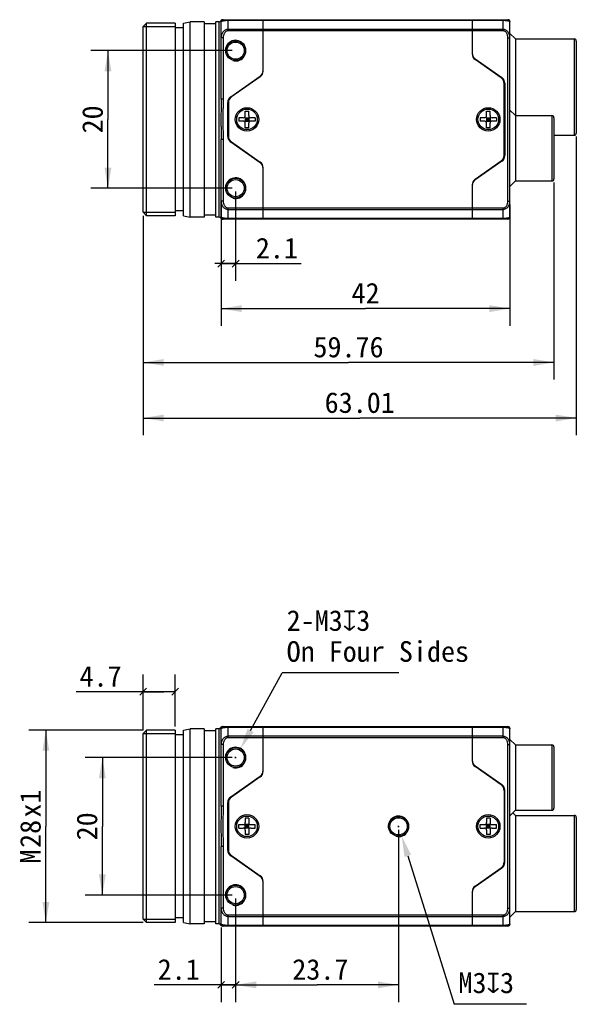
# Model space of a CAD drawing. Header units: millimetres. Extents: x 78 to 355, y 88 to 237.
# Tile 2 of 3: x 156 to 237, y 94 to 237. Entities that reach past the tile are written whole.
import ezdxf
from ezdxf.enums import TextEntityAlignment as Align

# ---------------------------------------------------------------- set-up
doc = ezdxf.new("R2010")
doc.units = ezdxf.units.MM
doc.header["$LTSCALE"] = 23.1
doc.header["$PDMODE"] = 3
doc.header["$PDSIZE"] = 8
doc.layers.get('0').update_dxf_attribs({"linetype": 'CONTINUOUS'})
doc.layers.get('Defpoints').update_dxf_attribs({"linetype": 'CONTINUOUS'})
doc.layers.add('00_COMPONENTS', color=7, linetype='CONTINUOUS')
doc.layers.add('51__DRAFT_DIMS', color=7, linetype='CONTINUOUS')
doc.styles.get("Standard").update_dxf_attribs({"font": 'simfang.ttf'})
doc.dimstyles.new('DIMSTYLE_1', dxfattribs={"dimtxt": 3, "dimasz": 3, "dimexe": 2.5, "dimexo": 0.5, "dimgap": 0.75, "dimtad": 1, "dimdsep": 46, "dimtxsty": 'STANDARD', "dimblk": '_FILLED', "dimblk1": '_FILLED', "dimblk2": '_FILLED', "dimcen": 0.09, "dimclrt": 7, "dimazin": 2, "dimtp": 0.2, "dimtm": 0.2, "dimtfac": 1, "dimtofl": 0, "dimtmove": 0, "dimatfit": 3, "dimldrblk": '_FILLED', "dimfxl": 1, "dimtolj": 1, "dimarcsym": 0})
doc.dimstyles.new('DIMSTYLE_2', dxfattribs={"dimtxt": 3, "dimasz": 3, "dimexe": 2.5, "dimexo": 0.5, "dimgap": 0.75, "dimtad": 1, "dimdsep": 46, "dimtxsty": 'STANDARD', "dimblk": '_FILLED', "dimblk1": '_FILLED', "dimblk2": '_FILLED', "dimcen": 0.09, "dimclrt": 7, "dimazin": 2, "dimtp": 0.1, "dimtm": 0.1, "dimtfac": 1, "dimtofl": 0, "dimtmove": 0, "dimatfit": 3, "dimldrblk": '_FILLED', "dimfxl": 1, "dimtolj": 1, "dimarcsym": 0})
doc.dimstyles.new('DIMSTYLE_3', dxfattribs={"dimtxt": 3, "dimasz": 3, "dimexe": 2.5, "dimexo": 0.5, "dimgap": 0.75, "dimtad": 1, "dimdsep": 46, "dimtxsty": 'STANDARD', "dimblk": '_FILLED', "dimblk1": '_FILLED', "dimblk2": '_FILLED', "dimcen": 0.09, "dimclrt": 7, "dimazin": 2, "dimtp": 0.3, "dimtm": 0.3, "dimtfac": 1, "dimtofl": 0, "dimtmove": 0, "dimatfit": 3, "dimldrblk": '_FILLED', "dimfxl": 1, "dimtolj": 1, "dimarcsym": 0})
doc.dimstyles.new('DIMSTYLE_4', dxfattribs={"dimtxt": 3, "dimasz": 3, "dimexe": 2.5, "dimexo": 0.5, "dimtad": 1, "dimdsep": 46, "dimtxsty": 'STANDARD', "dimblk": '_FILLED', "dimblk1": '_FILLED', "dimblk2": '_FILLED', "dimcen": 0.09, "dimclrt": 7, "dimazin": 2, "dimtp": 0.1, "dimtm": 0.1, "dimtfac": 1, "dimtofl": 0, "dimtmove": 0, "dimatfit": 1, "dimldrblk": '_FILLED', "dimfxl": 1, "dimtolj": 1, "dimarcsym": 0})
doc.dimstyles.new('DIMSTYLE_5', dxfattribs={"dimtxt": 3, "dimasz": 3, "dimexe": 2.5, "dimexo": 0.5, "dimgap": 0.75, "dimtad": 1, "dimdec": 1, "dimdsep": 46, "dimtxsty": 'STANDARD', "dimblk": '_FILLED', "dimblk1": '_FILLED', "dimblk2": '_FILLED', "dimcen": 0.09, "dimclrt": 7, "dimazin": 2, "dimtp": 0.1, "dimtm": 0.1, "dimtfac": 1, "dimtdec": 1, "dimtofl": 0, "dimtmove": 0, "dimatfit": 3, "dimldrblk": '_FILLED', "dimfxl": 1, "dimtolj": 1, "dimarcsym": 0})

# ---------------------------------------------------------------- blocks, each defined once
blk = doc.blocks.new('_FILLED')
at = {"color": 0, "linetype": 'ByBlock'}
blk.add_solid([(0, 0), (-1, 0.167), (-1, -0.167)], dxfattribs=at)
blk = doc.blocks.new('*D4')
at = {"layer": '51__DRAFT_DIMS', "color": 7}
for p, q in [((186.82, 232.74), (166.25, 232.74)), ((168.75, 232.74), (168.75, 222.74)), ((168.75, 212.74), (168.75, 222.74)), ((186.82, 212.74), (166.25, 212.74))]:
    blk.add_line(p, q, dxfattribs=at)
at = {"layer": '51__DRAFT_DIMS', "color": 7, "xscale": 3, "yscale": 3, "zscale": 3}
for p, rotation in [((168.75, 232.74), 90), ((168.75, 212.74), 270)]:
    blk.add_blockref('_FILLED', p, dxfattribs=dict(at, rotation=rotation))
at = {"layer": '51__DRAFT_DIMS', "color": 7}
blk.add_text('20', height=3, rotation=90, dxfattribs=at).set_placement((168, 222.74), align=Align.CENTER)
blk = doc.blocks.new('_OBLIQUE')
at = {"color": 0, "linetype": 'ByBlock'}
for p, q in [((0, 0), (-1, 0)), ((0.167, 0.167), (-0.167, -0.167))]:
    blk.add_line(p, q, dxfattribs=at)
blk = doc.blocks.new('*D5')
at = {"layer": '51__DRAFT_DIMS', "color": 7}
for p, q in [((187.32, 212.24), (187.32, 199.28)), ((185.22, 210.36), (185.22, 199.28)), ((185.22, 201.78), (186.27, 201.78)), ((187.32, 201.78), (186.27, 201.78)), ((186.27, 201.78), (196.87, 201.78))]:
    blk.add_line(p, q, dxfattribs=at)
at = {"layer": '51__DRAFT_DIMS', "color": 7, "xscale": 3, "yscale": 3, "zscale": 3}
blk.add_blockref('_OBLIQUE', (187.32, 201.78), dxfattribs=at)
at = {"layer": '51__DRAFT_DIMS', "color": 7, "xscale": 3, "yscale": 3, "zscale": 3, "rotation": 180}
blk.add_blockref('_OBLIQUE', (185.22, 201.78), dxfattribs=at)
at = {"layer": '51__DRAFT_DIMS', "color": 7}
blk.add_text('2.1', height=3, dxfattribs=at).set_placement((190.26, 202.53))
blk = doc.blocks.new('*D6')
at = {"layer": '51__DRAFT_DIMS', "color": 7}
for p, q in [((185.22, 210.36), (185.22, 192.73)), ((227.22, 210.36), (227.22, 192.73)), ((185.22, 195.23), (206.22, 195.23)), ((227.22, 195.23), (206.22, 195.23))]:
    blk.add_line(p, q, dxfattribs=at)
at = {"layer": '51__DRAFT_DIMS', "color": 7, "xscale": 3, "yscale": 3, "zscale": 3, "rotation": 180}
blk.add_blockref('_FILLED', (185.22, 195.23), dxfattribs=at)
at = {"layer": '51__DRAFT_DIMS', "color": 7, "xscale": 3, "yscale": 3, "zscale": 3}
blk.add_blockref('_FILLED', (227.22, 195.23), dxfattribs=at)
at = {"layer": '51__DRAFT_DIMS', "color": 7}
blk.add_text('42', height=3, dxfattribs=at).set_placement((206.22, 195.98), align=Align.CENTER)
blk = doc.blocks.new('*D7')
at = {"layer": '51__DRAFT_DIMS', "color": 0}
for p, q in [((210.93, 119.95), (211.11, 119.95)), ((211.02, 119.86), (211.02, 120.04))]:
    blk.add_line(p, q, dxfattribs=at)
at = {"layer": '51__DRAFT_DIMS', "color": 0, "lineweight": -2}
for p in [(212.36, 115.66), (229.61, 94.07)]:
    blk.add_line(p, (219.11, 94.07), dxfattribs=at)
at = {"layer": 'Defpoints', "color": 0}
for p in [(210.57, 121.38), (211.47, 118.52)]:
    blk.add_point(p, dxfattribs=at)
at = {"layer": '51__DRAFT_DIMS', "color": 0, "linetype": 'ByBlock', "lineweight": -2, "xscale": 3, "yscale": 3, "zscale": 3, "rotation": 107.3552151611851}
blk.add_blockref('_FILLED', (211.47, 118.52), dxfattribs=at)
at = {"layer": '51__DRAFT_DIMS', "color": 7, "insert": (219.73, 98.7), "char_height": 3, "attachment_point": 1, "line_spacing_factor": 0.9}
blk.add_mtext('\\A1;{M3{\\fgdt;x}3}', dxfattribs=at)
blk = doc.blocks.new('*D8')
at = {"layer": '51__DRAFT_DIMS', "color": 7}
for p, q in [((186.82, 129.95), (165.44, 129.95)), ((167.94, 129.95), (167.94, 119.95)), ((167.94, 109.95), (167.94, 119.95)), ((186.82, 109.95), (165.44, 109.95))]:
    blk.add_line(p, q, dxfattribs=at)
at = {"layer": '51__DRAFT_DIMS', "color": 7, "xscale": 3, "yscale": 3, "zscale": 3}
for p, rotation in [((167.94, 129.95), 90), ((167.94, 109.95), 270)]:
    blk.add_blockref('_FILLED', p, dxfattribs=dict(at, rotation=rotation))
at = {"layer": '51__DRAFT_DIMS', "color": 7}
blk.add_text('20', height=3, rotation=90, dxfattribs=at).set_placement((167.19, 119.95), align=Align.CENTER)
blk = doc.blocks.new('*D9')
at = {"layer": '51__DRAFT_DIMS', "color": 7}
for p, q in [((187.32, 109.45), (187.32, 94.4)), ((185.22, 105.25), (185.22, 94.4)), ((186.27, 96.9), (175.49, 96.9)), ((185.22, 96.9), (186.27, 96.9)), ((187.32, 96.9), (186.27, 96.9))]:
    blk.add_line(p, q, dxfattribs=at)
at = {"layer": '51__DRAFT_DIMS', "color": 7, "xscale": 3, "yscale": 3, "zscale": 3}
blk.add_blockref('_OBLIQUE', (187.32, 96.9), dxfattribs=at)
at = {"layer": '51__DRAFT_DIMS', "color": 7, "xscale": 3, "yscale": 3, "zscale": 3, "rotation": 180}
blk.add_blockref('_OBLIQUE', (185.22, 96.9), dxfattribs=at)
at = {"layer": '51__DRAFT_DIMS', "color": 7}
blk.add_text('2.1', height=3, dxfattribs=at).set_placement((182.1, 97.65), align=Align.RIGHT)
blk = doc.blocks.new('*D10')
at = {"layer": '51__DRAFT_DIMS', "color": 7}
for p, q in [((211.02, 119.45), (211.02, 94.4)), ((187.32, 109.45), (187.32, 94.4)), ((187.32, 96.9), (199.17, 96.9)), ((211.02, 96.9), (199.17, 96.9))]:
    blk.add_line(p, q, dxfattribs=at)
at = {"layer": '51__DRAFT_DIMS', "color": 7, "xscale": 3, "yscale": 3, "zscale": 3, "rotation": 180}
blk.add_blockref('_FILLED', (187.32, 96.9), dxfattribs=at)
at = {"layer": '51__DRAFT_DIMS', "color": 7, "xscale": 3, "yscale": 3, "zscale": 3}
blk.add_blockref('_FILLED', (211.02, 96.9), dxfattribs=at)
at = {"layer": '51__DRAFT_DIMS', "color": 7}
blk.add_text('23.7', height=3, dxfattribs=at).set_placement((199.64, 97.65), align=Align.CENTER)
blk = doc.blocks.new('*D12')
at = {"layer": '51__DRAFT_DIMS', "color": 7}
for p, q in [((173.87, 133.95), (157.22, 133.95)), ((159.72, 133.95), (159.72, 119.95)), ((159.72, 105.95), (159.72, 119.95)), ((173.87, 105.95), (157.22, 105.95))]:
    blk.add_line(p, q, dxfattribs=at)
at = {"layer": '51__DRAFT_DIMS', "color": 7, "xscale": 3, "yscale": 3, "zscale": 3}
for p, rotation in [((159.72, 133.95), 90), ((159.72, 105.95), 270)]:
    blk.add_blockref('_FILLED', p, dxfattribs=dict(at, rotation=rotation))
at = {"layer": '51__DRAFT_DIMS', "color": 7}
for s, p in [('x1', (158.97, 123.26)), ('28', (158.97, 118.85)), ('M', (158.97, 115.55))]:
    blk.add_text(s, height=3, rotation=90, dxfattribs=at).set_placement(p, align=Align.CENTER)
blk = doc.blocks.new('*D13')
at = {"layer": '51__DRAFT_DIMS', "color": 7}
for p, q in [((173.87, 133.95), (173.87, 142.02)), ((178.52, 134.45), (178.52, 142.02)), ((176.19, 139.52), (164.13, 139.52)), ((173.87, 139.52), (176.19, 139.52)), ((178.52, 139.52), (176.19, 139.52))]:
    blk.add_line(p, q, dxfattribs=at)
at = {"layer": '51__DRAFT_DIMS', "color": 7, "xscale": 3, "yscale": 3, "zscale": 3, "rotation": 180}
blk.add_blockref('_OBLIQUE', (173.87, 139.52), dxfattribs=at)
at = {"layer": '51__DRAFT_DIMS', "color": 7, "xscale": 3, "yscale": 3, "zscale": 3}
blk.add_blockref('_OBLIQUE', (178.52, 139.52), dxfattribs=at)
at = {"layer": '51__DRAFT_DIMS', "color": 7}
blk.add_text('4.7', height=3, dxfattribs=at).set_placement((170.74, 140.27), align=Align.RIGHT)
blk = doc.blocks.new('*D16')
at = {"layer": '51__DRAFT_DIMS', "color": 7}
for p, q in [((233.62, 213.59), (233.62, 184.9)), ((173.87, 208.74), (173.87, 184.9)), ((173.87, 187.4), (203.74, 187.4)), ((233.62, 187.4), (203.74, 187.4))]:
    blk.add_line(p, q, dxfattribs=at)
at = {"layer": '51__DRAFT_DIMS', "color": 7, "xscale": 3, "yscale": 3, "zscale": 3, "rotation": 180}
blk.add_blockref('_FILLED', (173.87, 187.4), dxfattribs=at)
at = {"layer": '51__DRAFT_DIMS', "color": 7, "xscale": 3, "yscale": 3, "zscale": 3}
blk.add_blockref('_FILLED', (233.62, 187.4), dxfattribs=at)
at = {"layer": '51__DRAFT_DIMS', "color": 7}
blk.add_text('59.76', height=3, dxfattribs=at).set_placement((203.74, 188.15), align=Align.CENTER)
blk = doc.blocks.new('*D17')
at = {"layer": '51__DRAFT_DIMS', "color": 7}
for p, q in [((236.87, 220.24), (236.87, 176.82)), ((173.87, 208.74), (173.87, 176.82)), ((173.87, 179.32), (205.37, 179.32)), ((236.87, 179.32), (205.37, 179.32))]:
    blk.add_line(p, q, dxfattribs=at)
at = {"layer": '51__DRAFT_DIMS', "color": 7, "xscale": 3, "yscale": 3, "zscale": 3, "rotation": 180}
blk.add_blockref('_FILLED', (173.87, 179.32), dxfattribs=at)
at = {"layer": '51__DRAFT_DIMS', "color": 7, "xscale": 3, "yscale": 3, "zscale": 3}
blk.add_blockref('_FILLED', (236.87, 179.32), dxfattribs=at)
at = {"layer": '51__DRAFT_DIMS', "color": 7}
blk.add_text('63.01', height=3, dxfattribs=at).set_placement((205.37, 180.07), align=Align.CENTER)

msp = doc.modelspace()

# ---------------------------------------------------------------- linework, layer by layer
at = {"layer": '00_COMPONENTS', "color": 7}
for p, q in [((173.866, 236.241), (174.366, 236.741)), ((173.866, 209.241), (173.866, 236.241)), ((173.866, 236.241), (178.522, 236.241)), ((174.366, 208.741), (174.366, 236.741)), ((178.522, 236.741), (174.366, 236.741)), ((178.522, 236.741), (178.522, 208.741)), ((179.722, 236.741), (180.722, 236.941)), ((179.722, 208.741), (179.722, 236.741)), ((180.722, 208.541), (180.722, 236.941)), ((182.722, 236.941), (180.722, 236.941)), ((182.722, 236.941), (182.722, 208.541)), ((184.422, 236.641), (182.722, 236.641)), ((184.422, 208.541), (184.422, 236.941)), ((184.922, 236.941), (184.422, 236.941)), ((184.922, 208.541), (184.922, 236.941)), ((185.222, 225.675), (185.222, 236.941)), ((185.442, 237.241), (226.922, 237.241)), ((186.222, 235.617), (186.222, 237.241)), ((186.222, 237.153), (226.222, 237.153)), ((191.322, 229.762), (191.322, 237.241)), ((221.722, 237.241), (221.722, 232.262)), ((226.222, 235.617), (226.222, 237.241)), ((227.222, 208.541), (227.222, 236.941)), ((179.722, 236.041), (178.522, 236.041)), ((226.222, 235.829), (186.222, 235.829)), ((226.222, 235.617), (186.222, 235.617)), ((228.022, 234.441), (227.222, 235.241)), ((185.522, 234.627), (185.222, 234.627)), ((185.522, 234.627), (185.522, 225.675)), ((226.922, 210.855), (226.922, 234.627)), ((226.922, 234.627), (227.222, 234.627)), ((228.022, 234.441), (228.022, 213.791)), ((228.022, 234.441), (236.572, 234.441)), ((236.572, 234.441), (236.572, 220.441)), ((236.872, 234.141), (236.872, 220.741)), ((222.149, 231.543), (226.046, 228.814)), ((225.946, 228.784), (222.149, 231.443)), ((222.422, 231.351), (222.422, 231.251)), ((186.599, 226.034), (190.896, 229.043)), ((190.896, 228.943), (186.699, 226.004)), ((190.622, 228.751), (190.622, 228.851)), ((226.372, 217.518), (226.372, 227.965)), ((226.472, 227.995), (226.472, 217.488)), ((185.522, 225.675), (185.222, 225.675)), ((186.172, 220.268), (186.172, 225.215)), ((186.272, 225.185), (186.272, 220.298)), ((188.722, 223.291), (188.722, 223.941)), ((188.722, 223.941), (189.222, 223.941)), ((188.722, 223.92), (189.222, 223.92)), ((189.222, 223.291), (189.222, 223.941)), ((223.822, 223.291), (223.822, 223.941)), ((223.822, 223.941), (224.322, 223.941)), ((223.822, 223.92), (224.322, 223.92)), ((224.322, 223.291), (224.322, 223.941)), ((227.222, 224.091), (228.022, 223.291)), ((187.772, 222.991), (187.772, 222.491)), ((188.422, 222.991), (187.772, 222.991)), ((188.422, 222.491), (187.772, 222.491)), ((187.793, 222.991), (187.793, 222.491)), ((188.634, 222.403), (189.31, 223.079)), ((189.31, 222.403), (188.634, 223.079)), ((188.722, 222.991), (188.722, 222.491)), ((188.722, 222.991), (189.222, 222.991)), ((188.722, 222.741), (189.222, 222.741)), ((188.722, 222.491), (189.222, 222.491)), ((188.722, 221.541), (188.722, 222.191)), ((188.972, 222.991), (188.972, 222.491)), ((189.222, 222.991), (189.222, 222.491)), ((189.222, 221.541), (189.222, 222.191)), ((190.172, 222.991), (189.522, 222.991)), ((190.172, 222.491), (189.522, 222.491)), ((190.151, 222.991), (190.151, 222.491)), ((190.172, 222.991), (190.172, 222.491)), ((222.872, 222.991), (222.872, 222.491)), ((223.522, 222.991), (222.872, 222.991)), ((223.522, 222.491), (222.872, 222.491)), ((222.893, 222.991), (222.893, 222.491)), ((223.734, 222.403), (224.41, 223.079)), ((224.41, 222.403), (223.734, 223.079)), ((223.822, 222.991), (223.822, 222.491)), ((223.822, 222.991), (224.322, 222.991)), ((223.822, 222.741), (224.322, 222.741)), ((223.822, 222.491), (224.322, 222.491)), ((223.822, 221.541), (223.822, 222.191)), ((224.072, 222.991), (224.072, 222.491)), ((224.322, 222.991), (224.322, 222.491)), ((224.322, 221.541), (224.322, 222.191)), ((225.272, 222.991), (224.622, 222.991)), ((225.272, 222.491), (224.622, 222.491)), ((225.251, 222.991), (225.251, 222.491)), ((225.272, 222.991), (225.272, 222.491)), ((228.022, 223.291), (233.322, 223.291)), ((233.322, 223.291), (233.322, 213.791)), ((233.622, 222.991), (233.622, 214.091)), ((188.722, 221.562), (189.222, 221.562)), ((188.722, 221.541), (189.222, 221.541)), ((223.822, 221.562), (224.322, 221.562)), ((223.822, 221.541), (224.322, 221.541)), ((185.222, 208.541), (185.222, 219.807)), ((185.522, 219.807), (185.222, 219.807)), ((185.522, 219.807), (185.522, 210.855)), ((190.896, 216.44), (186.599, 219.449)), ((186.699, 219.479), (190.896, 216.54)), ((233.622, 220.441), (236.572, 220.441)), ((190.622, 216.631), (190.622, 216.731)), ((222.149, 214.04), (225.946, 216.699)), ((226.046, 216.669), (222.149, 213.94)), ((191.322, 208.241), (191.322, 215.721)), ((222.422, 214.231), (222.422, 214.131)), ((227.222, 212.991), (228.022, 213.791)), ((228.022, 213.791), (233.322, 213.791)), ((221.722, 213.221), (221.722, 208.241)), ((185.522, 210.855), (185.222, 210.855)), ((226.922, 210.855), (227.222, 210.855)), ((173.866, 209.241), (174.366, 208.741)), ((173.866, 209.241), (178.522, 209.241)), ((179.722, 209.441), (178.522, 209.441)), ((186.222, 208.241), (186.222, 209.865)), ((186.222, 209.865), (226.222, 209.865)), ((186.222, 209.653), (226.222, 209.653)), ((226.222, 208.241), (226.222, 209.865)), ((178.522, 208.741), (174.366, 208.741)), ((179.722, 208.741), (180.722, 208.541)), ((182.722, 208.541), (180.722, 208.541)), ((184.422, 208.841), (182.722, 208.841)), ((184.922, 208.541), (184.422, 208.541)), ((226.922, 208.241), (185.442, 208.241)), ((226.222, 208.329), (186.222, 208.329)), ((173.866, 133.451), (174.366, 133.951)), ((173.866, 106.451), (173.866, 133.451)), ((173.866, 133.451), (178.522, 133.451)), ((174.366, 105.951), (174.366, 133.951)), ((178.522, 133.951), (174.366, 133.951)), ((178.522, 133.951), (178.522, 105.951)), ((179.722, 133.251), (178.522, 133.251)), ((179.722, 133.951), (180.722, 134.151)), ((179.722, 105.951), (179.722, 133.951)), ((180.722, 105.751), (180.722, 134.151)), ((182.722, 134.151), (180.722, 134.151)), ((182.722, 134.151), (182.722, 105.751)), ((184.422, 133.851), (182.722, 133.851)), ((184.422, 105.751), (184.422, 134.151)), ((184.922, 134.151), (184.422, 134.151)), ((184.922, 105.751), (184.922, 134.151)), ((185.222, 122.886), (185.222, 134.151)), ((185.441, 134.451), (226.922, 134.451)), ((186.222, 132.827), (186.222, 134.451)), ((186.222, 134.363), (226.222, 134.363)), ((191.322, 127.972), (191.322, 134.451)), ((221.722, 134.451), (221.722, 129.472)), ((226.222, 132.827), (226.222, 134.451)), ((227.222, 105.751), (227.222, 134.151)), ((185.522, 131.837), (185.222, 131.837)), ((185.522, 131.837), (185.522, 122.886)), ((226.222, 133.039), (186.222, 133.039)), ((226.222, 132.827), (186.222, 132.827)), ((226.922, 131.837), (227.222, 131.837)), ((226.922, 108.066), (226.922, 131.837)), ((228.022, 131.801), (227.222, 132.601)), ((228.022, 131.801), (233.322, 131.801)), ((228.022, 131.801), (228.022, 122.301)), ((233.322, 131.801), (233.322, 122.301)), ((233.622, 131.501), (233.622, 122.601)), ((221.835, 129.011), (221.894, 129.011)), ((221.927, 128.966), (221.86, 128.966)), ((222.149, 128.753), (226.046, 126.024)), ((225.946, 125.994), (222.149, 128.653)), ((222.422, 128.461), (222.422, 128.561)), ((186.599, 124.244), (190.896, 127.253)), ((190.896, 127.153), (186.699, 124.214)), ((190.622, 126.961), (190.622, 127.061)), ((226.372, 125.175), (226.372, 114.728)), ((226.472, 114.698), (226.472, 125.205)), ((186.172, 116.478), (186.172, 123.425)), ((186.272, 123.395), (186.272, 116.508)), ((185.522, 122.886), (185.222, 122.886)), ((228.022, 122.301), (227.222, 121.501)), ((227.647, 121.926), (228.022, 121.551)), ((228.022, 122.301), (233.322, 122.301)), ((188.634, 120.289), (189.31, 119.613)), ((188.634, 119.613), (189.31, 120.289)), ((188.722, 121.151), (188.722, 120.501)), ((189.222, 121.151), (188.722, 121.151)), ((189.222, 121.13), (188.722, 121.13)), ((189.222, 121.151), (189.222, 120.501)), ((223.734, 120.289), (224.41, 119.613)), ((223.734, 119.613), (224.41, 120.289)), ((224.322, 121.151), (223.822, 121.151)), ((223.822, 121.151), (223.822, 120.501)), ((224.322, 121.13), (223.822, 121.13)), ((224.322, 121.151), (224.322, 120.501)), ((228.022, 121.551), (236.572, 121.551)), ((228.022, 121.551), (228.022, 107.551)), ((236.572, 121.551), (236.572, 107.551)), ((236.872, 121.251), (236.872, 107.851)), ((187.772, 119.701), (187.772, 120.201)), ((187.772, 120.201), (188.422, 120.201)), ((187.772, 119.701), (188.422, 119.701)), ((187.793, 119.701), (187.793, 120.201)), ((188.722, 119.701), (188.722, 120.201)), ((189.222, 120.201), (188.722, 120.201)), ((189.222, 119.951), (188.722, 119.951)), ((189.222, 119.701), (188.722, 119.701)), ((188.722, 119.401), (188.722, 118.751)), ((188.972, 119.701), (188.972, 120.201)), ((189.222, 119.701), (189.222, 120.201)), ((189.222, 119.401), (189.222, 118.751)), ((189.522, 120.201), (190.172, 120.201)), ((189.522, 119.701), (190.172, 119.701)), ((190.151, 119.701), (190.151, 120.201)), ((190.172, 119.701), (190.172, 120.201)), ((222.872, 120.201), (223.522, 120.201)), ((222.872, 119.701), (222.872, 120.201)), ((222.872, 119.701), (223.522, 119.701)), ((222.893, 119.701), (222.893, 120.201)), ((224.322, 120.201), (223.822, 120.201)), ((223.822, 119.701), (223.822, 120.201)), ((224.322, 119.951), (223.822, 119.951)), ((224.322, 119.701), (223.822, 119.701)), ((223.822, 119.401), (223.822, 118.751)), ((224.072, 119.701), (224.072, 120.201)), ((224.322, 119.701), (224.322, 120.201)), ((224.322, 119.401), (224.322, 118.751)), ((224.622, 120.201), (225.272, 120.201)), ((224.622, 119.701), (225.272, 119.701)), ((225.251, 119.701), (225.251, 120.201)), ((225.272, 119.701), (225.272, 120.201)), ((189.222, 118.772), (188.722, 118.772)), ((189.222, 118.751), (188.722, 118.751)), ((224.322, 118.772), (223.822, 118.772)), ((224.322, 118.751), (223.822, 118.751)), ((185.222, 105.751), (185.222, 117.017)), ((185.522, 117.017), (185.222, 117.017)), ((185.522, 117.017), (185.522, 108.066)), ((190.896, 112.65), (186.599, 115.659)), ((186.699, 115.689), (190.896, 112.75)), ((222.149, 111.25), (225.946, 113.909)), ((226.046, 113.879), (222.149, 111.15)), ((190.622, 112.841), (190.622, 112.941)), ((191.322, 105.451), (191.322, 111.931)), ((221.722, 110.431), (221.722, 105.451)), ((222.422, 111.341), (222.422, 111.441)), ((185.522, 108.066), (185.222, 108.066)), ((226.922, 108.066), (227.222, 108.066)), ((227.222, 106.751), (228.022, 107.551)), ((228.022, 107.551), (236.572, 107.551)), ((173.866, 106.451), (174.366, 105.951)), ((173.866, 106.451), (178.522, 106.451)), ((178.522, 105.951), (174.366, 105.951)), ((179.722, 106.651), (178.522, 106.651)), ((179.722, 105.951), (180.722, 105.751)), ((184.422, 106.051), (182.722, 106.051)), ((186.222, 105.451), (186.222, 107.076)), ((186.222, 107.076), (226.222, 107.076)), ((186.222, 106.863), (226.222, 106.863)), ((226.222, 105.451), (226.222, 107.076)), ((182.722, 105.751), (180.722, 105.751)), ((184.922, 105.751), (184.422, 105.751)), ((185.441, 105.451), (185.442, 105.451)), ((185.441, 105.451), (185.442, 105.451)), ((226.922, 105.451), (185.443, 105.451)), ((226.222, 105.539), (186.222, 105.539))]:
    msp.add_line(p, q, dxfattribs=at)
for points in [[(185.441, 237.241), (185.426, 237.241), (185.41, 237.239), (185.394, 237.237), (185.379, 237.235), (185.364, 237.231), (185.349, 237.226), (185.334, 237.221), (185.32, 237.215), (185.306, 237.208), (185.292, 237.201), (185.279, 237.193), (185.266, 237.184), (185.253, 237.175), (185.241, 237.164), (185.23, 237.154), (185.219, 237.142), (185.209, 237.13), (185.199, 237.118), (185.191, 237.105), (185.182, 237.091)], [(185.182, 208.391), (185.191, 208.377), (185.199, 208.364), (185.209, 208.352), (185.219, 208.34), (185.23, 208.329), (185.241, 208.318), (185.253, 208.308), (185.266, 208.298), (185.279, 208.289), (185.292, 208.281), (185.306, 208.274), (185.32, 208.267), (185.334, 208.261), (185.349, 208.256), (185.364, 208.251), (185.379, 208.248), (185.394, 208.245), (185.41, 208.243), (185.426, 208.242), (185.441, 208.241)]]:
    msp.add_lwpolyline(points, dxfattribs=at)
for centre, radius in [((187.322, 232.741), 1.45), ((187.322, 232.741), 1.25), ((188.972, 222.741), 1.7), ((188.972, 222.741), 1.5), ((224.072, 222.741), 1.7), ((224.072, 222.741), 1.5), ((187.322, 212.741), 1.45), ((187.322, 212.741), 1.25), ((187.322, 129.951), 1.45), ((187.322, 129.951), 1.25), ((188.972, 119.951), 1.7), ((188.972, 119.951), 1.5), ((211.022, 119.951), 1.45), ((211.022, 119.951), 1.25), ((224.072, 119.951), 1.7), ((224.072, 119.951), 1.5), ((187.322, 109.951), 1.45), ((187.322, 109.951), 1.25)]:
    msp.add_circle(centre, radius, dxfattribs=at)
for centre, radius, start, end in [((184.922, 237.241), 0.3, 270, 330), ((185.522, 236.941), 0.3, 90, 180), ((226.922, 236.941), 0.3, 0, 90), ((187.322, 232.741), 1.5, 255, 195), ((236.572, 234.141), 0.3, 0, 90), ((222.722, 232.362), 1, 180, 235), ((222.722, 232.262), 1, 180, 235), ((190.322, 229.862), 1, 305, 360), ((190.322, 229.762), 1, 305, 360), ((225.372, 227.965), 1, 0, 55), ((225.472, 227.995), 1, 0, 55), ((187.172, 225.215), 1, 125, 180), ((187.272, 225.185), 1, 125, 180), ((188.422, 223.291), 0.3, 270, 360), ((188.422, 222.191), 0.3, 0, 90), ((189.522, 223.291), 0.3, 180, 270), ((189.522, 222.191), 0.3, 90, 180), ((223.522, 223.291), 0.3, 270, 360), ((223.522, 222.191), 0.3, 0, 90), ((224.622, 223.291), 0.3, 180, 270), ((224.622, 222.191), 0.3, 90, 180), ((233.322, 222.991), 0.3, 0, 90), ((236.572, 220.741), 0.3, 270, 360), ((187.172, 220.268), 1, 180, 235), ((187.272, 220.298), 1, 180, 235), ((190.322, 215.721), 1, 0, 55), ((190.322, 215.621), 1, 0, 55), ((225.372, 217.518), 1, 305, 360), ((225.472, 217.488), 1, 305, 360), ((187.322, 212.741), 1.5, 255, 195), ((222.722, 213.221), 1, 125, 180), ((222.722, 213.121), 1, 125, 180), ((233.322, 214.091), 0.3, 270, 360), ((184.922, 208.241), 0.3, 30, 90), ((185.522, 208.541), 0.3, 180, 270), ((226.922, 208.541), 0.3, 270, 360), ((184.922, 134.451), 0.3, 270, 330), ((185.442, 134.151), 0.3, 90.23491, 150), ((185.522, 134.151), 0.3, 90, 180), ((226.922, 134.151), 0.3, 0, 90), ((233.322, 131.501), 0.3, 0, 90), ((187.322, 129.951), 1.5, 255, 195), ((222.722, 129.572), 1, 180, 235), ((222.722, 129.472), 1, 180, 235), ((190.322, 128.072), 1, 305, 360), ((190.322, 127.972), 1, 305, 360), ((225.372, 125.175), 1, 0, 55), ((225.472, 125.205), 1, 0, 55), ((187.172, 123.425), 1, 125, 180), ((187.272, 123.395), 1, 125, 180), ((233.322, 122.601), 0.3, 270, 360), ((188.422, 120.501), 0.3, 270, 360), ((189.522, 120.501), 0.3, 180, 270), ((211.022, 119.951), 1.5, 255, 195), ((223.522, 120.501), 0.3, 270, 360), ((224.622, 120.501), 0.3, 180, 270), ((236.572, 121.251), 0.3, 0, 90), ((188.422, 119.401), 0.3, 0, 90), ((189.522, 119.401), 0.3, 90, 180), ((223.522, 119.401), 0.3, 0, 90), ((224.622, 119.401), 0.3, 90, 180), ((187.172, 116.478), 1, 180, 235), ((187.272, 116.508), 1, 180, 235), ((225.372, 114.728), 1, 305, 360), ((225.472, 114.698), 1, 305, 360), ((190.322, 111.931), 1, 0, 55), ((190.322, 111.831), 1, 0, 55), ((187.322, 109.951), 1.5, 255, 195), ((222.722, 110.431), 1, 125, 180), ((222.722, 110.331), 1, 125, 180), ((236.572, 107.851), 0.3, 270, 360), ((184.922, 105.451), 0.3, 30, 90), ((185.442, 105.751), 0.3, 210, 269.76509), ((185.522, 105.751), 0.3, 180, 270), ((226.922, 105.751), 0.3, 270, 360)]:
    msp.add_arc(centre, radius, start, end, dxfattribs=at)
for points, knots in [([(185.182, 237.091), (185.182, 237.091), (185.182, 237.091), (185.182, 237.091), (185.183, 237.09), (185.183, 237.089), (185.184, 237.087), (185.185, 237.085), (185.187, 237.081), (185.19, 237.076), (185.193, 237.069), (185.197, 237.062), (185.202, 237.049), (185.209, 237.031), (185.216, 237.005), (185.221, 236.975), (185.222, 236.953), (185.222, 236.941)], [0, 0, 0, 0, 0.0010882, 0.0043474, 0.0097712, 0.0173515, 0.0270721, 0.0389135, 0.0688739, 0.107022, 0.1531154, 0.2068876, 0.2680662, 0.4115869, 0.5819051, 0.7779866, 1, 1, 1, 1]), ([(185.222, 236.941), (185.222, 236.948), (185.225, 236.962), (185.239, 236.981), (185.259, 237), (185.288, 237.018), (185.325, 237.035), (185.37, 237.053), (185.422, 237.069), (185.509, 237.091), (185.637, 237.115), (185.812, 237.136), (186.011, 237.15), (186.15, 237.153), (186.222, 237.153)], [0, 0, 0, 0, 0.0183746, 0.0395884, 0.0655728, 0.0974426, 0.1358336, 0.1811318, 0.23358, 0.2933148, 0.4346181, 0.603566, 0.7952046, 1, 1, 1, 1]), ([(226.222, 237.153), (226.294, 237.153), (226.434, 237.15), (226.632, 237.136), (226.807, 237.115), (226.935, 237.091), (227.022, 237.069), (227.075, 237.053), (227.12, 237.035), (227.156, 237.018), (227.185, 237), (227.206, 236.981), (227.219, 236.962), (227.222, 236.948), (227.222, 236.941)], [0, 0, 0, 0, 0.2047898, 0.3964278, 0.5653782, 0.7066843, 0.7664202, 0.818869, 0.8641675, 0.9025587, 0.9344283, 0.9604124, 0.9816256, 1, 1, 1, 1]), ([(186.222, 235.829), (186.15, 235.829), (186.004, 235.81), (185.8, 235.727), (185.623, 235.599), (185.428, 235.385), (185.265, 235.058), (185.222, 234.77), (185.222, 234.627)], [0, 0, 0, 0, 0.1261257, 0.2520542, 0.3776603, 0.5029185, 0.7516783, 1, 1, 1, 1]), ([(186.222, 235.617), (186.194, 235.617), (186.139, 235.612), (186.03, 235.584), (185.906, 235.519), (185.782, 235.405), (185.684, 235.269), (185.61, 235.118), (185.542, 234.906), (185.522, 234.738), (185.522, 234.627)], [0, 0, 0, 0, 0.0625649, 0.1251315, 0.2499704, 0.3749397, 0.4999894, 0.6250849, 0.7502034, 1, 1, 1, 1]), ([(227.222, 234.627), (227.222, 234.77), (227.18, 235.058), (227.017, 235.385), (226.822, 235.599), (226.644, 235.727), (226.441, 235.81), (226.295, 235.829), (226.222, 235.829)], [0, 0, 0, 0, 0.2483239, 0.4970804, 0.6223364, 0.747941, 0.8738704, 1, 1, 1, 1]), ([(226.922, 234.627), (226.922, 234.738), (226.902, 234.906), (226.834, 235.118), (226.761, 235.269), (226.663, 235.405), (226.539, 235.519), (226.414, 235.584), (226.306, 235.612), (226.25, 235.617), (226.222, 235.617)], [0, 0, 0, 0, 0.2497982, 0.3749156, 0.5000093, 0.6250567, 0.750024, 0.8748635, 0.9374331, 1, 1, 1, 1]), ([(185.222, 225.675), (185.222, 225.431), (185.216, 224.943), (185.2, 224.21), (185.186, 223.476), (185.182, 222.986), (185.182, 222.741)], [0, 0, 0, 0, 0.2494403, 0.4993552, 0.7495951, 1, 1, 1, 1]), ([(185.522, 225.675), (185.522, 225.431), (185.51, 224.942), (185.478, 224.208), (185.449, 223.475), (185.442, 222.986), (185.442, 222.741)], [0, 0, 0, 0, 0.2499944, 0.4999988, 0.7500018, 1, 1, 1, 1]), ([(185.182, 222.741), (185.182, 222.496), (185.186, 222.006), (185.2, 221.272), (185.216, 220.539), (185.222, 220.051), (185.222, 219.807)], [0, 0, 0, 0, 0.2504047, 0.5006446, 0.7505595, 1, 1, 1, 1]), ([(185.442, 222.741), (185.442, 222.497), (185.449, 222.007), (185.478, 221.274), (185.51, 220.541), (185.522, 220.051), (185.522, 219.807)], [0, 0, 0, 0, 0.249998, 0.500001, 0.7500055, 1, 1, 1, 1]), ([(185.222, 210.855), (185.222, 210.712), (185.265, 210.424), (185.428, 210.097), (185.623, 209.883), (185.8, 209.756), (186.004, 209.673), (186.15, 209.653), (186.222, 209.653)], [0, 0, 0, 0, 0.248324, 0.4970809, 0.6223371, 0.7479419, 0.8738714, 1, 1, 1, 1]), ([(185.522, 210.855), (185.522, 210.744), (185.542, 210.576), (185.61, 210.364), (185.684, 210.214), (185.782, 210.077), (185.906, 209.964), (186.03, 209.898), (186.139, 209.87), (186.194, 209.865), (186.222, 209.865)], [0, 0, 0, 0, 0.2497983, 0.3749159, 0.5000098, 0.6250574, 0.750025, 0.8748647, 0.9374337, 1, 1, 1, 1]), ([(226.222, 209.865), (226.25, 209.865), (226.306, 209.87), (226.414, 209.898), (226.539, 209.964), (226.663, 210.077), (226.761, 210.214), (226.834, 210.364), (226.902, 210.576), (226.922, 210.744), (226.922, 210.855)], [0, 0, 0, 0, 0.0625645, 0.1251309, 0.24997, 0.3749394, 0.4999892, 0.6250847, 0.7502032, 1, 1, 1, 1]), ([(226.222, 209.653), (226.295, 209.653), (226.441, 209.673), (226.644, 209.756), (226.822, 209.883), (227.017, 210.097), (227.18, 210.424), (227.222, 210.712), (227.222, 210.855)], [0, 0, 0, 0, 0.1261252, 0.2520538, 0.37766, 0.5029183, 0.7516782, 1, 1, 1, 1]), ([(185.222, 208.541), (185.222, 208.515), (185.215, 208.463), (185.195, 208.414), (185.182, 208.391)], [0, 0, 0, 0, 0.4999603, 1, 1, 1, 1]), ([(186.222, 208.329), (186.15, 208.329), (186.011, 208.332), (185.812, 208.346), (185.637, 208.367), (185.509, 208.391), (185.422, 208.413), (185.37, 208.43), (185.325, 208.447), (185.288, 208.465), (185.259, 208.483), (185.239, 208.501), (185.225, 208.521), (185.222, 208.535), (185.222, 208.541)], [0, 0, 0, 0, 0.2047906, 0.3964284, 0.5653785, 0.7066846, 0.7664203, 0.8188691, 0.8641676, 0.9025587, 0.9344284, 0.9604124, 0.9816256, 1, 1, 1, 1]), ([(227.222, 208.541), (227.222, 208.535), (227.219, 208.521), (227.206, 208.501), (227.185, 208.483), (227.156, 208.465), (227.12, 208.447), (227.075, 208.43), (227.022, 208.413), (226.935, 208.391), (226.807, 208.367), (226.632, 208.346), (226.434, 208.332), (226.294, 208.329), (226.222, 208.329)], [0, 0, 0, 0, 0.0183746, 0.0395885, 0.0655728, 0.0974425, 0.1358335, 0.1811316, 0.2335796, 0.2933143, 0.4346173, 0.6035646, 0.795203, 1, 1, 1, 1]), ([(185.182, 134.301), (185.182, 134.301), (185.182, 134.301), (185.182, 134.301), (185.183, 134.3), (185.183, 134.299), (185.184, 134.298), (185.185, 134.295), (185.187, 134.291), (185.19, 134.286), (185.193, 134.28), (185.197, 134.272), (185.2, 134.263), (185.204, 134.253), (185.21, 134.238), (185.216, 134.215), (185.221, 134.185), (185.222, 134.163), (185.222, 134.151)], [0, 0, 0, 0, 0.0010878, 0.0043469, 0.0097709, 0.0173509, 0.0270707, 0.0389123, 0.0688715, 0.1070195, 0.1531116, 0.2068822, 0.2680596, 0.3363799, 0.4116002, 0.5819146, 0.7779916, 1, 1, 1, 1]), ([(185.222, 134.151), (185.222, 134.158), (185.225, 134.172), (185.239, 134.191), (185.259, 134.21), (185.288, 134.228), (185.325, 134.246), (185.37, 134.263), (185.422, 134.279), (185.509, 134.301), (185.637, 134.325), (185.812, 134.346), (186.011, 134.36), (186.15, 134.363), (186.222, 134.363)], [0, 0, 0, 0, 0.0183746, 0.0395884, 0.0655728, 0.0974426, 0.1358336, 0.1811318, 0.23358, 0.2933148, 0.4346181, 0.603566, 0.7952046, 1, 1, 1, 1]), ([(226.222, 134.363), (226.294, 134.363), (226.434, 134.36), (226.632, 134.346), (226.807, 134.325), (226.935, 134.301), (227.022, 134.279), (227.075, 134.263), (227.12, 134.246), (227.156, 134.228), (227.185, 134.21), (227.206, 134.191), (227.219, 134.172), (227.222, 134.158), (227.222, 134.151)], [0, 0, 0, 0, 0.2047898, 0.3964278, 0.5653782, 0.7066843, 0.7664202, 0.818869, 0.8641675, 0.9025587, 0.9344283, 0.9604124, 0.9816256, 1, 1, 1, 1]), ([(186.222, 133.039), (186.15, 133.039), (186.004, 133.02), (185.8, 132.937), (185.623, 132.809), (185.428, 132.596), (185.265, 132.268), (185.222, 131.98), (185.222, 131.837)], [0, 0, 0, 0, 0.1261257, 0.2520542, 0.3776603, 0.5029185, 0.7516783, 1, 1, 1, 1]), ([(186.222, 132.827), (186.194, 132.827), (186.139, 132.822), (186.03, 132.795), (185.906, 132.729), (185.782, 132.615), (185.684, 132.479), (185.61, 132.328), (185.542, 132.116), (185.522, 131.948), (185.522, 131.837)], [0, 0, 0, 0, 0.0625649, 0.1251315, 0.2499704, 0.3749397, 0.4999894, 0.6250849, 0.7502034, 1, 1, 1, 1]), ([(227.222, 131.837), (227.222, 131.98), (227.18, 132.268), (227.017, 132.596), (226.822, 132.809), (226.644, 132.937), (226.441, 133.02), (226.295, 133.039), (226.222, 133.039)], [0, 0, 0, 0, 0.2483239, 0.4970804, 0.6223364, 0.747941, 0.8738704, 1, 1, 1, 1]), ([(226.922, 131.837), (226.922, 131.948), (226.902, 132.116), (226.834, 132.328), (226.761, 132.479), (226.663, 132.615), (226.539, 132.729), (226.414, 132.795), (226.306, 132.822), (226.25, 132.827), (226.222, 132.827)], [0, 0, 0, 0, 0.2497982, 0.3749156, 0.5000093, 0.6250567, 0.750024, 0.8748635, 0.9374331, 1, 1, 1, 1]), ([(185.222, 122.886), (185.222, 122.642), (185.216, 122.153), (185.2, 121.42), (185.186, 120.686), (185.18, 119.951), (185.186, 119.217), (185.2, 118.483), (185.216, 117.75), (185.222, 117.261), (185.222, 117.017)], [0, 0, 0, 0, 0.1247201, 0.2496775, 0.3747975, 0.5, 0.6252025, 0.7503224, 0.8752799, 1, 1, 1, 1]), ([(185.522, 122.886), (185.522, 122.641), (185.51, 122.152), (185.478, 121.419), (185.449, 120.685), (185.438, 119.951), (185.449, 119.217), (185.478, 118.484), (185.51, 117.751), (185.522, 117.262), (185.522, 117.017)], [0, 0, 0, 0, 0.1249971, 0.2499993, 0.3750008, 0.4999999, 0.6249991, 0.7500006, 0.8750028, 1, 1, 1, 1]), ([(185.222, 108.066), (185.222, 107.923), (185.265, 107.635), (185.428, 107.307), (185.623, 107.093), (185.8, 106.966), (186.004, 106.883), (186.15, 106.863), (186.222, 106.863)], [0, 0, 0, 0, 0.248324, 0.4970809, 0.6223371, 0.7479419, 0.8738714, 1, 1, 1, 1]), ([(185.522, 108.066), (185.522, 107.954), (185.542, 107.787), (185.61, 107.574), (185.684, 107.424), (185.782, 107.287), (185.906, 107.174), (186.03, 107.108), (186.139, 107.08), (186.194, 107.076), (186.222, 107.076)], [0, 0, 0, 0, 0.2497983, 0.3749159, 0.5000098, 0.6250574, 0.750025, 0.8748647, 0.9374337, 1, 1, 1, 1]), ([(226.222, 107.076), (226.25, 107.076), (226.306, 107.08), (226.414, 107.108), (226.539, 107.174), (226.663, 107.287), (226.761, 107.424), (226.834, 107.574), (226.902, 107.787), (226.922, 107.954), (226.922, 108.066)], [0, 0, 0, 0, 0.0625645, 0.1251309, 0.24997, 0.3749394, 0.4999892, 0.6250847, 0.7502032, 1, 1, 1, 1]), ([(226.222, 106.863), (226.295, 106.863), (226.441, 106.883), (226.644, 106.966), (226.822, 107.093), (227.017, 107.307), (227.18, 107.635), (227.222, 107.923), (227.222, 108.066)], [0, 0, 0, 0, 0.1261252, 0.2520538, 0.37766, 0.5029183, 0.7516782, 1, 1, 1, 1]), ([(185.222, 105.751), (185.222, 105.74), (185.221, 105.718), (185.216, 105.687), (185.21, 105.665), (185.204, 105.65), (185.2, 105.64), (185.197, 105.631), (185.193, 105.623), (185.19, 105.617), (185.187, 105.611), (185.185, 105.608), (185.184, 105.605), (185.183, 105.604), (185.183, 105.603), (185.182, 105.602), (185.182, 105.602), (185.182, 105.601), (185.182, 105.601)], [0, 0, 0, 0, 0.2220083, 0.4180852, 0.5883995, 0.6636199, 0.7319401, 0.7931177, 0.8468884, 0.8929804, 0.9311281, 0.9610876, 0.9729289, 0.9826491, 0.990229, 0.9956526, 0.998912, 1, 1, 1, 1]), ([(186.222, 105.539), (186.15, 105.539), (186.011, 105.542), (185.812, 105.556), (185.637, 105.578), (185.509, 105.601), (185.422, 105.623), (185.37, 105.64), (185.325, 105.657), (185.288, 105.675), (185.259, 105.693), (185.239, 105.712), (185.225, 105.731), (185.222, 105.745), (185.222, 105.751)], [0, 0, 0, 0, 0.2047906, 0.3964284, 0.5653785, 0.7066846, 0.7664203, 0.8188691, 0.8641676, 0.9025587, 0.9344284, 0.9604124, 0.9816256, 1, 1, 1, 1]), ([(227.222, 105.751), (227.222, 105.745), (227.219, 105.731), (227.206, 105.712), (227.185, 105.693), (227.156, 105.675), (227.12, 105.657), (227.075, 105.64), (227.022, 105.623), (226.935, 105.601), (226.807, 105.578), (226.632, 105.556), (226.434, 105.542), (226.294, 105.539), (226.222, 105.539)], [0, 0, 0, 0, 0.0183746, 0.0395885, 0.0655728, 0.0974425, 0.1358335, 0.1811316, 0.2335796, 0.2933143, 0.4346173, 0.6035646, 0.795203, 1, 1, 1, 1])]:
    msp.add_open_spline(points, degree=3, knots=knots, dxfattribs=at)
at = {"layer": '51__DRAFT_DIMS', "color": 7}
for p, q in [((189.497, 133.891), (194.113, 142.251)), ((211.041, 142.251), (194.113, 142.251)), ((187.232, 129.951), (187.412, 129.951)), ((187.322, 129.861), (187.322, 130.041))]:
    msp.add_line(p, q, dxfattribs=at)

# ---------------------------------------------------------------- block references
at = {"layer": '51__DRAFT_DIMS', "color": 7, "xscale": 3, "yscale": 3, "zscale": 3, "rotation": 241.0966841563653}
msp.add_blockref('_FILLED', (188.047, 131.264), dxfattribs=at)

# ---------------------------------------------------------------- texts
at = {"layer": '51__DRAFT_DIMS', "color": 7, "insert": (194.738, 151.376), "char_height": 3, "attachment_point": 1, "line_spacing_factor": 0.9}
msp.add_mtext('\\A1;2-M3{\\fgdt|b0|i0|c134|p49;x}3\\POn Four Sides', dxfattribs=at)

# ---------------------------------------------------------------- dimensions: what is measured, and where the dimension line sits
at = {"layer": '51__DRAFT_DIMS', "color": 7}
for base, p1, p2, picture, middle in [((168.751, 212.741), (187.322, 232.741), (187.322, 212.741), '*D4', (168.751, 222.715)), ((167.935, 109.951), (187.322, 129.951), (187.322, 109.951), '*D8', (167.935, 119.925))]:
    dim = msp.add_linear_dim(base=base, p1=p1, p2=p2, angle=270, dimstyle='DIMSTYLE_1', dxfattribs=at)
    dim.commit()
    dim.dimension.update_dxf_attribs({"geometry": picture, "text_midpoint": middle, "dimtype": 160})
for base, p1, p2, dimstyle, picture, middle in [((236.872, 179.32), (173.866, 209.241), (236.872, 220.741), 'DIMSTYLE_3', '*D17', (205.211, 179.32)), ((233.622, 187.395), (173.866, 209.241), (233.622, 214.091), 'DIMSTYLE_3', '*D16', (203.727, 187.395)), ((227.222, 195.225), (185.222, 210.855), (227.222, 210.855), 'DIMSTYLE_3', '*D6', (206.131, 195.225)), ((211.022, 96.898), (187.322, 109.951), (211.022, 119.951), 'DIMSTYLE_1', '*D10', (199.592, 96.898))]:
    dim = msp.add_linear_dim(base=base, p1=p1, p2=p2, dimstyle=dimstyle, dxfattribs=at)
    dim.commit()
    dim.dimension.update_dxf_attribs({"geometry": picture, "text_midpoint": middle, "dimtype": 160})
for base, p1, p2, dimstyle, picture, middle in [((187.322, 201.784), (185.222, 210.855), (187.322, 212.741), 'DIMSTYLE_2', '*D5', (193.416, 201.784)), ((178.522, 139.522), (173.866, 133.451), (178.522, 133.951), 'DIMSTYLE_5', '*D13', (167.357, 139.522)), ((187.322, 96.898), (185.222, 105.751), (187.322, 109.951), 'DIMSTYLE_2', '*D9', (178.653, 96.898))]:
    dim = msp.add_linear_dim(base=base, p1=p1, p2=p2, dimstyle=dimstyle, override={"dimblk1": 'OBLIQUE', "dimblk2": 'OBLIQUE', "dimsah": 1}, dxfattribs=at)
    dim.commit()
    dim.dimension.update_dxf_attribs({"geometry": picture, "text_midpoint": middle, "dimtype": 160})
dim = msp.add_linear_dim(base=(159.716, 105.951), p1=(174.366, 133.951), p2=(174.366, 105.951), angle=270, text='M<>x1', dimstyle='DIMSTYLE_1', dxfattribs=at)
dim.commit()
dim.dimension.update_dxf_attribs({"geometry": '*D12', "text_midpoint": (159.716, 119.951), "dimtype": 160})
dim = msp.add_diameter_dim_2p(p1=(210.575, 121.383), p2=(211.47, 118.52), text='{M<>{\\fgdt;x}3}', dimstyle='DIMSTYLE_4', override={"dimtih": 1, "dimtoh": 1, "dimpost": '<>'}, dxfattribs=at)
dim.commit()
dim.dimension.update_dxf_attribs({"geometry": '*D7', "text_midpoint": (224.67, 94.073), "dimtype": 163})

doc.saveas('drawing.dxf')
